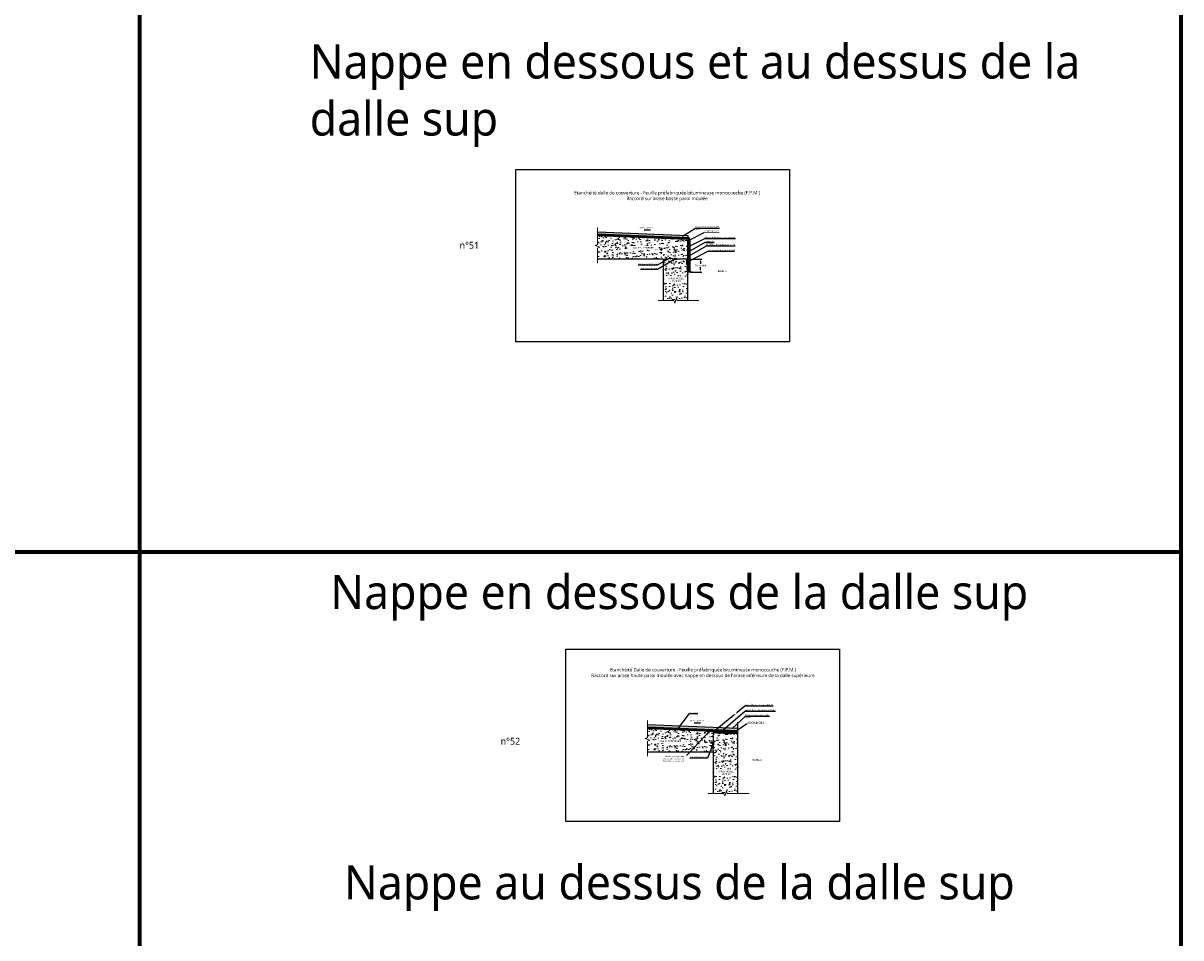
# Model space of a CAD drawing. Header units: millimetres. Extents: x -3314 to 21255525, y -15000 to 1735000.
# Tile 61 of 108: x 22281 to 23973, y 9818 to 11155. Entities that reach past the tile are written whole.
import ezdxf
from ezdxf import colors
from ezdxf.entities.mleader import LeaderData, LeaderLine
from ezdxf.math import Vec2, Vec3

# ---------------------------------------------------------------- set-up
doc = ezdxf.new("R2010")
doc.units = ezdxf.units.MM
doc.linetypes.add('CACHE', pattern=[0.375, 0.25, -0.125])
doc.linetypes.add('CONTINU', pattern=[0])
for name, color, linetype, lineweight in [('Dessin_AXE', 8, 'Continuous', 5), ('Dessin_HACHURES', 253, 'Continuous', 9), ('Matériel_Joint Hydroexpansif', 140, 'CACHE', 0), ('SYSTEME_FPM_Enduit EIF', 6, 'Continuous', 9), ("SYSTEME_FPM_Feuille Bitume + enduit d'imperméabilisation", 4, 'Continuous', 9), ('SYSTEME_FPM_GEOTEXTILE de protection', 3, 'ISOLATION', 5)]:
    doc.layers.add(name, color=color, linetype=linetype, lineweight=lineweight)
for name, color, linetype in [('Dessin_COTATIONS', 7, 'Continuous'), ('Dessin_TEXTES', 7, 'CONTINU'), ('L1', 7, 'Continuous'), ('Matériel_Bande de pontage', 40, 'Continuous')]:
    doc.layers.add(name, color=color, linetype=linetype)
doc.layers.add('GEN-_-FMULT', color=210, linetype='Continuous', plot=False)
doc.styles.add('Arial', font='segoeui.ttf')
doc.styles.add('txt-moyen', font='segoeui.ttf')
doc.linetypes.add('ISOLATION', pattern='A,0.0001,-0.1,[134,ltypeshp.shx,S=0.1,R=0,X=-0.1,Y=0],-0.2,[134,ltypeshp.shx,S=0.1,R=180,X=0.1,Y=0],-0.1', length=0.4001)
doc.dimstyles.new('1000F2', dxfattribs={"dimscale": 10, "dimtxt": 0.25, "dimasz": 0.3, "dimexe": 0.2, "dimexo": 0, "dimgap": 0.1, "dimtad": 1, "dimzin": 0, "dimdsep": 46, "dimtxsty": 'txt-moyen', "dimcen": 0.1, "dimclrd": 256, "dimclre": 256, "dimclrt": 256, "dimazin": 0, "dimtfac": 1, "dimtmove": 2, "dimatfit": 3, "dimfxl": 1, "dimtolj": 1, "dimtzin": 0, "dimlwd": -1, "dimlwe": -1, "dimarcsym": 0})

# ---------------------------------------------------------------- blocks, each defined once
blk = doc.blocks.new('*D124')
at = {"layer": 'Defpoints', "color": 0, "transparency": 16777216}
for p in [(23252.7, 10810), (23254.7, 10791), (23271.2, 10791)]:
    blk.add_point(p, dxfattribs=at)
at = {"layer": 'Dessin_COTATIONS', "transparency": 16777216}
for p, q in [((23254.7, 10810), (23273.2, 10810)), ((23271.2, 10807), (23271.2, 10802.8)), ((23271.2, 10794), (23271.2, 10798.2)), ((23256.7, 10791), (23273.2, 10791))]:
    blk.add_line(p, q, dxfattribs=at)
for points in [[(23271.7, 10807), (23270.7, 10807), (23271.2, 10810)], [(23270.7, 10794), (23271.7, 10794), (23271.2, 10791)]]:
    blk.add_solid(points, dxfattribs=at)
at = {"layer": 'Dessin_COTATIONS', "transparency": 16777216, "insert": (23271.2, 10800.5), "char_height": 2.5, "attachment_point": 5, "rotation": 359.9999, "style": 'txt-moyen'}
blk.add_mtext('\\A1;20cm mini', dxfattribs=at)

msp = doc.modelspace()

# ---------------------------------------------------------------- hatches: boundary and pattern name
at = {"layer": 'Dessin_HACHURES', "linetype": 'CONTINU'}
h = msp.add_hatch(dxfattribs=at)
h.set_pattern_fill('AR-CONC', color=256, scale=0.5)
h.set_pattern_definition([(50, (24678.8146, 9024.8512), (3.586301, -0.3137607), [0.375, -4.125]), (355, (24678.8146, 9024.851), (-0.6937567, 3.7609607), [0.3, -3.3]), (100.45144, (24679.1135, 9024.825), (2.892544, 3.4472), [0.318701, -3.5057106]), (46.1842, (24678.8146, 9025.851), (5.336207, -0.827596), [0.5625, -6.1875]), (96.63564, (24679.2593, 9025.782), (4.67331, 4.870593), [0.478052, -5.258569]), (351.18416, (24678.8146, 9025.851), (4.67331, 4.870593), [0.45, -4.95]), (21, (24679.3146, 9025.6012), (2.9845353, -2.0130945), [0.375, -4.125]), (326, (24679.3146, 9025.601), (1.2165767, 3.62575), [0.3, -3.3]), (71.45144, (24679.5634, 9025.4334), (4.201112, 1.612656), [0.318701, -3.5057106]), (37.5, (24678.8146, 9024.8512), (0.0607993, 1.6644693), [0, -3.26, 0, -3.35, 0, -3.3125]), (7.5, (24678.8146, 9024.8512), (1.3153477, 1.9720586), [0, -1.91, 0, -3.185, 0, -1.2625]), (327.5, (24677.6996, 9024.8512), (2.6691122, -0.11277436), [0, -1.25, 0, -3.9, 0, -5.175]), (317.5, (24677.1996, 9024.8512), (2.9159308, 0.500525), [0, -1.625, 0, -2.59, 0, -3.675])])
h.paths.add_polyline_path([(23120.5501, 10849.8526), (23120.5518, 10847.3147), (23252.6623, 10842.0547), (23252.6623, 10844.6319)])
h = msp.add_hatch(dxfattribs=at)
h.set_pattern_fill('AR-CONC', color=256, scale=2)
h.set_pattern_definition([(50, (24678.815, 9024.851), (14.345204, -1.25504), [1.5, -16.5]), (355, (24678.815, 9024.851), (-2.77503, 15.04384), [1.2, -13.2]), (100.45144, (24680.01, 9024.747), (11.57018, 13.7888), [1.2748, -14.02284]), (46.1842, (24678.815, 9028.851), (21.34483, -3.31039), [2.25, -24.75]), (96.6356, (24680.593, 9028.575), (18.69324, 19.48237), [1.9122, -21.03428]), (351.1842, (24678.815, 9028.851), (18.69324, 19.48237), [1.8, -19.8]), (21, (24680.815, 9027.851), (11.93814, -8.05238), [1.5, -16.5]), (326, (24680.815, 9027.851), (4.86631, 14.503), [1.2, -13.2]), (71.45144, (24681.81, 9027.18), (16.80445, 6.45062), [1.2748, -14.02284]), (37.5, (24678.8146, 9024.851), (0.243197, 6.657877), [0, -13.04, 0, -13.4, 0, -13.25]), (7.5, (24678.815, 9024.851), (5.26139, 7.888234), [0, -7.64, 0, -12.74, 0, -5.05]), (327.5, (24674.3546, 9024.851), (10.676449, -0.451097), [0, -5, 0, -15.6, 0, -20.7]), (317.5, (24672.355, 9024.851), (11.663723, 2.0021), [0, -6.5, 0, -10.36, 0, -14.7])])
h.paths.add_polyline_path([(23120.5296, 10843.7128), (23120.5383, 10831.1064), (23117.1048, 10829.8541), (23123.9752, 10827.3587), (23120.5416, 10826.1064), (23120.5524, 10809.9008), (23216.6623, 10809.9644, 0.338669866), (23218.2771, 10809.5267, -0.232956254), (23220.681, 10809.3599, 0.286621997), (23222.8178, 10809.4266, -0.146598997), (23225.8561, 10810.3611, 0.046219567), (23227.1916, 10810.4946, -0.125681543), (23230.0629, 10810.3277, 0.02299177), (23232.7216, 10809.6144), (23232.7216, 10811.0272), (23236.4269, 10811.0272), (23236.4269, 10809.5904, -0.024880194), (23239.0775, 10809.9644, -0.04523011), (23242.5832, 10809.9644, 0.150913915), (23246.3853, 10810.7715, 0.231936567), (23252.6623, 10809.9644), (23252.6623, 10836.2392), (23250.6994, 10838.5668)])
h.paths.add_polyline_path([(23169.1728, 10823.7159), (23205.1653, 10823.7159), (23205.1653, 10828.8676), (23169.1728, 10828.8676)], flags=24)
at = {"layer": 'Dessin_HACHURES'}
h = msp.add_hatch(dxfattribs=at)
h.set_pattern_fill('AR-CONC', color=256, scale=2)
h.set_pattern_definition([(50, (24678.815, 8238.485), (14.345204, -1.255043), [1.5, -16.5]), (355, (24678.815, 8238.485), (-2.77503, 15.04384), [1.2, -13.2]), (100.45144, (24680.01, 8238.38), (11.57018, 13.7888), [1.274804, -14.02284]), (46.1842, (24678.815, 8242.485), (21.34483, -3.31039), [2.25, -24.75]), (96.6356, (24680.593, 8242.21), (18.69324, 19.48237), [1.9122, -21.03428]), (351.1842, (24678.815, 8242.485), (18.69324, 19.48237), [1.8, -19.8]), (21, (24680.815, 8241.485), (11.93814, -8.05238), [1.5, -16.5]), (326, (24680.815, 8241.485), (4.86631, 14.503), [1.2, -13.2]), (71.45144, (24681.81, 8240.814), (16.80445, 6.45062), [1.274804, -14.02284]), (37.5, (24678.8146, 8238.485), (0.243197, 6.657877), [0, -13.04, 0, -13.4, 0, -13.25]), (7.5, (24678.815, 8238.485), (5.26139, 7.888234), [0, -7.64, 0, -12.74, 0, -5.05]), (327.5, (24674.3546, 8238.485), (10.676449, -0.451097), [0, -5, 0, -15.6, 0, -20.7]), (317.5, (24672.355, 8238.485), (11.663723, 2.0021), [0, -6.5, 0, -10.36, 0, -14.7])])
edge = h.paths.add_edge_path()
edge.add_spline(control_points=[(23252.6623, 10789.7001), (23252.3848, 10790.0241), (23251.6081, 10790.931), (23251.707, 10793.4571), (23251.1686, 10796.2843), (23251.7091, 10799.8493), (23250.38, 10804.1114), (23250.6949, 10807.5454), (23250.8834, 10809.6013)], knot_values=[0, 0, 0, 0, 1.247865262, 3.493014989, 7.130823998, 9.980637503, 14.091129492, 20.223834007, 20.223834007, 20.223834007, 20.223834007], degree=3, periodic=0)
edge.add_arc((23250.3469, 10816.7698), 7.1885, 243.6586245, 274.2795136, ccw=False)
edge.add_arc((23246.2974, 10808.591), 1.9379, 63.6586245, 111.4699059)
edge.add_arc((23243.1777, 10816.523), 6.5855, 264.8205413, 291.4699059, ccw=False)
edge.add_arc((23240.8304, 10790.627), 19.4166, 84.8205413, 95.1794587)
edge.add_arc((23241.5072, 10783.1601), 26.9141, 95.1794587, 101.5768081)
edge.add_arc((23234.6203, 10816.7796), 7.4035, 258.4231919, 281.5768081, ccw=False)
edge.add_arc((23239.1444, 10838.8645), 29.9469, 257.7962669, 258.4231919, ccw=False)
edge.add_line((23232.8139, 10809.5943), (23232.7216, 10809.5943))
edge.add_line((23232.7216, 10809.5943), (23232.7216, 10809.6144))
edge.add_arc((23239.1444, 10838.8645), 29.9469, 252.3470212, 257.6154186, ccw=False)
edge.add_arc((23228.3006, 10804.7899), 5.8115, 72.3470212, 101.0008688)
edge.add_arc((23225.8033, 10817.636), 7.2752, 270.4156575, 281.0008688, ccw=False)
edge.add_arc((23225.8963, 10804.824), 5.5373, 90.4156575, 123.7760417)
edge.add_arc((23221.696, 10811.1039), 2.0179, 239.8021725, 303.7760417, ccw=False)
edge.add_arc((23219.3097, 10807.0035), 2.7263, 59.8021725, 112.2562968)
edge.add_arc((23217.7557, 10810.8009), 1.3767, 217.4175305, 292.2562968, ccw=False)
edge.add_line((23216.6623, 10809.9644), (23216.6623, 10749.174))
edge.add_line((23216.6623, 10749.174), (23232.1623, 10749.174))
edge.add_line((23232.1623, 10749.174), (23233.4123, 10745.7397))
edge.add_line((23233.4123, 10745.7397), (23235.9123, 10752.6084))
edge.add_line((23235.9123, 10752.6084), (23237.1623, 10749.174))
edge.add_line((23237.1623, 10749.174), (23252.6623, 10749.174))
edge.add_line((23252.6623, 10749.174), (23252.6623, 10789.7001))
h.paths.add_polyline_path([(23220.436, 10770.6384), (23251.1846, 10770.6384), (23251.1846, 10788.3772), (23220.436, 10788.3772)], flags=24)
at = {"layer": 'Dessin_HACHURES', "linetype": 'CONTINU'}
h = msp.add_hatch(dxfattribs=at)
h.set_pattern_fill('ANSI31', color=256, scale=5)
h.set_pattern_definition([(45, (24678.81464, 9024.8512), (-0.44194174, 0.44194174), [])])
edge = h.paths.add_edge_path()
edge.add_spline(control_points=[(23250.8834, 10809.6013), (23250.6949, 10807.5454), (23250.38, 10804.1114), (23251.7091, 10799.8493), (23251.1686, 10796.2843), (23251.707, 10793.4571), (23251.6081, 10790.931), (23252.3848, 10790.0241), (23252.6623, 10789.7001)], knot_values=[0, 0, 0, 0, 6.132704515, 10.243196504, 13.09301001, 16.730819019, 18.975968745, 20.223834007, 20.223834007, 20.223834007, 20.223834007], degree=3, periodic=0)
edge.add_line((23252.6623, 10789.7001), (23252.6623, 10809.9644))
edge.add_arc((23250.3469, 10816.7698), 7.1885, 274.2795136, 288.7893317, ccw=False)
h = msp.add_hatch(dxfattribs=at)
h.set_pattern_fill('AR-CONC', color=256, scale=2)
h.set_pattern_definition([(50, (24751.915, 8304.176), (14.345204, -1.25504), [1.5, -16.5]), (355, (24751.915, 8304.176), (-2.77503, 15.04384), [1.2, -13.2]), (100.45144, (24753.11, 8304.071), (11.57018, 13.7888), [1.2748, -14.02284]), (46.1842, (24751.915, 8308.176), (21.34483, -3.31039), [2.25, -24.75]), (96.6356, (24753.694, 8307.9), (18.69324, 19.48237), [1.9122, -21.03428]), (351.1842, (24751.915, 8308.176), (18.69324, 19.48237), [1.8, -19.8]), (21, (24753.915, 8307.176), (11.93814, -8.05238), [1.5, -16.5]), (326, (24753.915, 8307.176), (4.86631, 14.503), [1.2, -13.2]), (71.45144, (24754.91, 8306.505), (16.80445, 6.45062), [1.2748, -14.02284]), (37.5, (24751.915, 8304.176), (0.243197, 6.657877), [0, -13.04, 0, -13.4, 0, -13.25]), (7.5, (24751.915, 8304.176), (5.26139, 7.888234), [0, -7.64, 0, -12.74, 0, -5.05]), (327.5, (24747.455, 8304.176), (10.676449, -0.451097), [0, -5, 0, -15.6, 0, -20.7]), (317.5, (24745.455, 8304.176), (11.663723, 2.0021), [0, -6.5, 0, -10.36, 0, -14.7])])
h.paths.add_polyline_path([(23193.6299, 10123.0375), (23193.6387, 10110.4311), (23190.2052, 10109.1789), (23197.0755, 10106.6834), (23193.642, 10105.4312), (23193.6527, 10089.2256), (23289.7626, 10089.2891, 0.338669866), (23291.3775, 10088.8515, -0.232956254), (23293.7814, 10088.6846, 0.286621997), (23295.9182, 10088.7514, -0.146598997), (23298.9564, 10089.6858, 0.046219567), (23300.2919, 10089.8193, -0.125681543), (23303.1633, 10089.6525, 0.02299177), (23305.8219, 10088.9391), (23305.8219, 10090.3519), (23309.5273, 10090.3519), (23309.5273, 10088.9152, -0.024880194), (23312.1779, 10089.2891, -0.04523011), (23315.6836, 10089.2891, 0.150913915), (23319.4857, 10090.0962, 0.231936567), (23325.7626, 10089.2891), (23325.7626, 10115.5639), (23323.7997, 10117.8915)])
h.paths.add_polyline_path([(23242.2731, 10103.0406), (23278.2656, 10103.0406), (23278.2656, 10108.1924), (23242.2731, 10108.1924)], flags=24)
at = {"layer": 'Dessin_HACHURES'}
h = msp.add_hatch(dxfattribs=at)
h.set_pattern_fill('ANSI31', color=256, scale=0.2)
h.set_pattern_definition([(45, (26545.43524, 2788.7566), (-0.449012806, 0.449012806), [])])
edge = h.paths.add_edge_path()
edge.add_line((23323.7997, 10117.8915), (23289.7626, 10119.2371))
edge.add_spline(control_points=[(23289.7626, 10119.2371), (23290.7306, 10118.7882), (23294.3377, 10117.1176), (23300.6709, 10117.3551), (23307.6488, 10116.9228), (23314.0618, 10116.9662), (23319.2282, 10116.7978), (23323.3069, 10116.5146), (23324.9941, 10115.8859), (23325.7626, 10115.5639)], knot_values=[0, 0, 0, 0, 3.17964539, 11.843632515, 18.403811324, 24.29281697, 31.025430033, 33.978656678, 36.437251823, 36.437251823, 36.437251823, 36.437251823], degree=3, periodic=0)
edge.add_line((23325.7626, 10115.5639), (23325.7626, 10118.6706))
edge.add_line((23325.7626, 10118.6706), (23323.7997, 10117.8915))
h = msp.add_hatch(dxfattribs=at)
h.set_pattern_fill('AR-CONC', color=256, scale=2)
h.set_pattern_definition([(50, (24751.915, 7517.81), (14.345204, -1.255043), [1.5, -16.5]), (355, (24751.915, 7517.81), (-2.77503, 15.04384), [1.2, -13.2]), (100.45144, (24753.11, 7517.705), (11.57018, 13.7888), [1.274804, -14.02284]), (46.1842, (24751.915, 7521.81), (21.34483, -3.31039), [2.25, -24.75]), (96.6356, (24753.694, 7521.534), (18.69324, 19.48237), [1.9122, -21.03428]), (351.1842, (24751.915, 7521.81), (18.69324, 19.48237), [1.8, -19.8]), (21, (24753.915, 7520.81), (11.93814, -8.05238), [1.5, -16.5]), (326, (24753.915, 7520.81), (4.86631, 14.503), [1.2, -13.2]), (71.45144, (24754.91, 7520.139), (16.80445, 6.45062), [1.274804, -14.02284]), (37.5, (24751.915, 7517.81), (0.243197, 6.657877), [0, -13.04, 0, -13.4, 0, -13.25]), (7.5, (24751.915, 7517.81), (5.26139, 7.888234), [0, -7.64, 0, -12.74, 0, -5.05]), (327.5, (24747.455, 7517.81), (10.676449, -0.451097), [0, -5, 0, -15.6, 0, -20.7]), (317.5, (24745.455, 7517.81), (11.663723, 2.0021), [0, -6.5, 0, -10.36, 0, -14.7])])
edge = h.paths.add_edge_path()
edge.add_spline(control_points=[(23325.7626, 10069.0249), (23325.4851, 10069.3489), (23324.7085, 10070.2558), (23324.8073, 10072.7818), (23324.2689, 10075.609), (23324.8095, 10079.1741), (23323.4804, 10083.4362), (23323.7952, 10086.8701), (23323.9837, 10088.9261)], knot_values=[0, 0, 0, 0, 1.247865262, 3.493014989, 7.130823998, 9.980637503, 14.091129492, 20.223834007, 20.223834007, 20.223834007, 20.223834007], degree=3, periodic=0)
edge.add_arc((23323.4473, 10096.0945), 7.1885, 243.6586245, 274.2795136, ccw=False)
edge.add_arc((23319.3977, 10087.9157), 1.9379, 63.6586245, 111.4699059)
edge.add_arc((23316.2781, 10095.8477), 6.5855, 264.8205413, 291.4699059, ccw=False)
edge.add_arc((23313.9307, 10069.9518), 19.4166, 84.8205413, 95.1794587)
edge.add_arc((23314.6076, 10062.4849), 26.9141, 95.1794587, 101.5768081)
edge.add_arc((23307.7206, 10096.1044), 7.4035, 258.4231919, 281.5768081, ccw=False)
edge.add_arc((23312.2447, 10118.1892), 29.9469, 257.7962669, 258.4231919, ccw=False)
edge.add_line((23305.9143, 10088.919), (23305.8219, 10088.919))
edge.add_line((23305.8219, 10088.919), (23305.8219, 10088.9391))
edge.add_arc((23312.2447, 10118.1892), 29.9469, 252.3470212, 257.6154186, ccw=False)
edge.add_arc((23301.4009, 10084.1146), 5.8115, 72.3470212, 101.0008688)
edge.add_arc((23298.9037, 10096.9608), 7.2752, 270.4156575, 281.0008688, ccw=False)
edge.add_arc((23298.9966, 10084.1487), 5.5373, 90.4156575, 123.7760417)
edge.add_arc((23294.7963, 10090.4287), 2.0179, 239.8021725, 303.7760417, ccw=False)
edge.add_arc((23292.4101, 10086.3283), 2.7263, 59.8021725, 112.2562968)
edge.add_arc((23290.856, 10090.1257), 1.3767, 217.4175305, 292.2562968, ccw=False)
edge.add_line((23289.7626, 10089.2891), (23289.7626, 10028.4988))
edge.add_line((23289.7626, 10028.4988), (23305.2626, 10028.4988))
edge.add_line((23305.2626, 10028.4988), (23306.5126, 10025.0644))
edge.add_line((23306.5126, 10025.0644), (23309.0126, 10031.9331))
edge.add_line((23309.0126, 10031.9331), (23310.2626, 10028.4988))
edge.add_line((23310.2626, 10028.4988), (23325.7626, 10028.4988))
edge.add_line((23325.7626, 10028.4988), (23325.7626, 10069.0249))
h.paths.add_polyline_path([(23293.5363, 10049.9632), (23324.285, 10049.9632), (23324.285, 10067.7019), (23293.5363, 10067.7019)], flags=24)
at = {"layer": 'Matériel_Bande de pontage', "linetype": 'ByBlock'}
h = msp.add_hatch(color=256, dxfattribs=at)
h.dxf.hatch_style = 1
h.paths.add_polyline_path([(23299.7943, 10119.8413), (23279.8099, 10120.6313), (23279.7704, 10119.6321), (23299.7548, 10118.8421)])
at = {"layer": 'Matériel_Joint Hydroexpansif', "linetype": 'CONTINU'}
h = msp.add_hatch(color=256, dxfattribs=at)
h.dxf.hatch_style = 1
h.paths.add_polyline_path([(23236.4269, 10811.0272), (23232.7216, 10811.0272), (23232.7216, 10809.6144, 0.0007891), (23232.8139, 10809.5943), (23236.4269, 10809.5943)])
h = msp.add_hatch(color=256, dxfattribs=at)
h.dxf.hatch_style = 1
h.paths.add_polyline_path([(23288.6998, 10103.0017), (23288.6998, 10099.2964), (23290.1126, 10099.2964, 0.0007891), (23290.1327, 10099.3887), (23290.1327, 10103.0017)])

# ---------------------------------------------------------------- linework, layer by layer
at = {"layer": 'Defpoints', "lineweight": 70}
for p, q in [((22451.4356, 12488.9435), (22451.4356, 6946.8992)), ((23973.133, 12488.9435), (23973.133, 6946.8992)), ((21311.8084, 10382.0857), (23973.133, 10382.0857))]:
    msp.add_line(p, q, dxfattribs=at)
at = {"layer": 'Dessin_AXE', "flags": 128}
for points in [[(23120.521, 10856.0683), (23120.5383, 10831.1064), (23117.1048, 10829.8541), (23123.9752, 10827.3587), (23120.5416, 10826.1064), (23120.5563, 10803.9824)], [(23268.904, 10749.174), (23237.1623, 10749.174), (23235.9123, 10752.6084), (23233.4123, 10745.7397), (23232.1623, 10749.174), (23209.0784, 10749.174)], [(23193.6214, 10135.393), (23193.6387, 10110.4311), (23190.2052, 10109.1789), (23197.0755, 10106.6834), (23193.642, 10105.4312), (23193.6566, 10083.3072)], [(23342.0043, 10028.4988), (23310.2626, 10028.4988), (23309.0126, 10031.9331), (23306.5126, 10025.0644), (23305.2626, 10028.4988), (23282.1788, 10028.4988)]]:
    msp.add_lwpolyline(points, dxfattribs=at)
at = {"layer": 'L1'}
for p, q in [((23250.6994, 10838.5668), (23252.6623, 10836.2392)), ((23252.6623, 10844.6319), (23252.6623, 10842.2487))]:
    msp.add_line(p, q, dxfattribs=at)
at = {"layer": 'L1', "flags": 128}
for points in [[(23120.5253, 10849.8526), (23252.6623, 10844.6319)], [(23250.6994, 10838.5668), (23120.5524, 10843.7119)], [(23250.6994, 10838.5668), (23120.5544, 10843.7118), (23120.5544, 10843.7118)], [(23252.6623, 10749.174), (23252.6623, 10836.2392)], [(23216.6623, 10809.9644), (23216.6623, 10749.174)], [(23323.7997, 10117.8915), (23193.6527, 10123.0366)], [(23323.7997, 10117.8915), (23193.6548, 10123.0366), (23193.6548, 10123.0366)], [(23325.7626, 10028.4988), (23325.7626, 10115.5639)], [(23289.7626, 10089.2891), (23193.6527, 10089.2256)], [(23289.7626, 10089.2891), (23289.7626, 10028.4988)]]:
    msp.add_lwpolyline(points, dxfattribs=at)
msp.add_lwpolyline([(23252.6623, 10809.9644, -0.199505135), (23247.1573, 10810.3277, 0.211696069), (23245.5881, 10810.3945, -0.116806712), (23242.5832, 10809.9644, 0.04523011), (23239.0775, 10809.9644, 0.027920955), (23236.106, 10809.5267, -0.101371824), (23233.1346, 10809.5267, -0.02651851), (23230.0629, 10810.3277, 0.125681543), (23227.1916, 10810.4946, -0.046219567), (23225.8561, 10810.3611, 0.146598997), (23222.8178, 10809.4266, -0.286621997), (23220.681, 10809.3599, 0.232956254), (23218.2771, 10809.5267, -0.338669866), (23216.6623, 10809.9644), (23120.5524, 10809.9008)], format="xyb", dxfattribs=at)
at = {"layer": 'L1'}
msp.add_open_spline([(23289.7626, 10119.2371), (23290.7308, 10118.7884), (23294.3373, 10117.1168), (23300.6725, 10117.36), (23307.645, 10116.9105), (23314.0752, 10117.0099), (23319.1839, 10116.6534), (23322.8559, 10116.7089), (23324.4664, 10115.8458), (23325.2884, 10115.7068), (23325.7626, 10115.5639), (23325.7626, 10115.5639)], degree=3, knots=[0, 0, 0, 0, 3.179643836, 11.843631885, 18.403810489, 24.292815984, 31.025428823, 33.978655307, 34.948386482, 36.442507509, 36.44251304, 36.44251304, 36.44251304, 36.44251304], dxfattribs=at)
at = {"layer": 'Matériel_Bande de pontage', "linetype": 'ByBlock', "ltscale": 10}
for p, q in [((23299.7548, 10118.8421), (23279.7704, 10119.6321)), ((23299.7943, 10119.8413), (23279.8099, 10120.6313))]:
    msp.add_line(p, q, dxfattribs=at)
at = {"layer": 'Matériel_Bande de pontage', "linetype": 'ByBlock'}
msp.add_lwpolyline([(23279.8099, 10120.6313), (23279.7704, 10119.6321), (23299.7548, 10118.8421), (23299.7943, 10119.8413), (23279.8099, 10120.6313)], dxfattribs=at)
at = {"layer": 'Matériel_Joint Hydroexpansif', "linetype": 'CONTINU'}
for points in [[(23232.7216, 10811.0272), (23236.4269, 10811.0272), (23236.4269, 10809.5943), (23232.7216, 10809.5943)], [(23288.6998, 10099.2964), (23288.6998, 10103.0017), (23290.1327, 10103.0017), (23290.1327, 10099.2964)]]:
    msp.add_lwpolyline(points, close=True, dxfattribs=at)
at = {"layer": 'SYSTEME_FPM_Enduit EIF', "ltscale": 0.1, "const_width": 0.2}
for points in [[(23279.7704, 10119.6321), (23193.6299, 10123.0375)], [(23325.7626, 10117.8139), (23299.7548, 10118.8421)]]:
    msp.add_lwpolyline(points, dxfattribs=at)
at = {"layer": "SYSTEME_FPM_Feuille Bitume + enduit d'imperméabilisation", "ltscale": 0.1, "const_width": 1}
msp.add_lwpolyline([(23254.2623, 10790.9853), (23254.2623, 10838.4892, 0.40268734), (23252.7255, 10840.0879), (23120.5524, 10845.3131)], format="xyb", dxfattribs=at)
at = {"layer": "SYSTEME_FPM_Feuille Bitume + enduit d'imperméabilisation", "linetype": 'CONTINU', "ltscale": 10}
for points in [[(23254.7623, 10790.9853), (23254.7623, 10838.4892, 0.40268734), (23252.7452, 10840.5875), (23120.5721, 10845.8128)], [(23253.7623, 10790.9853), (23253.7623, 10838.4892, 0.40268734), (23252.7057, 10839.5883), (23120.5326, 10844.8135)]]:
    msp.add_lwpolyline(points, format="xyb", dxfattribs=at)
at = {"layer": "SYSTEME_FPM_Feuille Bitume + enduit d'imperméabilisation", "linetype": 'Continuous', "ltscale": 10}
msp.add_lwpolyline([(23325.7626, 10118.9148), (23193.633, 10124.1383)], dxfattribs=at)
at = {"layer": 'SYSTEME_FPM_GEOTEXTILE de protection', "flags": 128}
msp.add_lwpolyline([(23255.8623, 10790.9853), (23255.8623, 10838.4892, 0.40268734), (23252.7887, 10841.6867), (23120.5524, 10846.9144)], format="xyb", dxfattribs=at)

# ---------------------------------------------------------------- texts
at = {"layer": 'Dessin_TEXTES', "style": 'Arial'}
for s, p in [('n°51', (22919.08, 10825.17)), ('n°52', (22979.08, 10100.17))]:
    msp.add_text(s, height=10, dxfattribs=at).set_placement(p)
at = {"layer": 'Dessin_TEXTES', "char_height": 50, "width": 1200.757526, "attachment_point": 1, "style": 'Arial'}
for s, insert in [('Nappe en dessous et au dessus de la dalle sup', (22700, 11123.85)), ('Nappe en dessous de la dalle sup', (22730, 10348.2667)), ('Nappe au dessus de la dalle sup', (22750, 9923.85))]:
    msp.add_mtext(s, dxfattribs=dict(at, insert=insert))
at = {"layer": 'Dessin_TEXTES', "char_height": 2, "style": 'txt-moyen', "bg_fill": 2}
for s, insert, width, attachment_point in [('Resurfaçage de la paroi moulée', (23281.7571, 10821.5665), 67.029281, 7), ('Etanchéité bitumineuse type FPM', (23335.6841, 10157.0352), 67.029281, 7), ('Pente support 2%', (23253.9687, 10133.5095), 50.271961, 7), ('Béton de protection lourde ép.5cm', (23337.0755, 10141.5844), 39.253001, 4)]:
    msp.add_mtext(s, dxfattribs=dict(at, insert=insert, width=width, attachment_point=attachment_point))
at = {"layer": 'Dessin_TEXTES', "char_height": 2.5, "width": 33.47662, "attachment_point": 5, "style": 'txt-moyen', "bg_fill": 3, "box_fill_scale": 1.5, "bg_fill_color": 9, "bg_fill_true_color": 13158600, "bg_fill_transparency": 16137228}
for insert in [(23303.4151, 10792.2673), (23353.5041, 10077.6921)]:
    msp.add_mtext('REMBLAI', dxfattribs=dict(at, insert=insert))
at = {"layer": 'GEN-_-FMULT', "char_height": 5, "width": 406, "attachment_point": 2, "style": 'Arial'}
for s, insert in [('Etanchéité dalle de couverture - Feuille préfabriquée bitumineuse monocouche (F.P.M.) \\PRaccord sur arase basse paroi moulée', (23222.2504, 10909.4144)), ("Etanchéité Dalle de couverture - Feuille préfabriquée bitumineuse monocouche (F.P.M.) \\PRaccord sur arase haute paroi moulée avec nappe en dessous de l'arase inférieure de la dalle supérieure", (23274.6305, 10212.1331))]:
    msp.add_mtext(s, dxfattribs=dict(at, insert=insert))

# ---------------------------------------------------------------- next in the draw order: hatches: boundary and pattern name
at = {"layer": 'Dessin_HACHURES', "linetype": 'CONTINU'}
h = msp.add_hatch(dxfattribs=at)
h.set_pattern_fill('AR-CONC', color=256, scale=0.5)
h.set_pattern_definition([(50, (24751.915, 8332.7007), (3.586301, -0.3137607), [0.375, -4.125]), (355, (24751.915, 8332.7007), (-0.6937567, 3.7609607), [0.3, -3.3]), (100.45144, (24752.214, 8332.6746), (2.892544, 3.4472), [0.318701, -3.5057106]), (46.1842, (24751.915, 8333.7007), (5.336207, -0.827596), [0.5625, -6.1875]), (96.63564, (24752.3597, 8333.6317), (4.67331, 4.870593), [0.478052, -5.258569]), (351.18416, (24751.915, 8333.7007), (4.67331, 4.870593), [0.45, -4.95]), (21, (24752.415, 8333.4507), (2.9845353, -2.0130945), [0.375, -4.125]), (326, (24752.415, 8333.4507), (1.2165767, 3.62575), [0.3, -3.3]), (71.45144, (24752.6637, 8333.283), (4.201112, 1.612656), [0.318701, -3.5057106]), (37.5, (24751.915, 8332.7007), (0.0607993, 1.6644693), [0, -3.26, 0, -3.35, 0, -3.3125]), (7.5, (24751.915, 8332.7007), (1.3153477, 1.9720586), [0, -1.91, 0, -3.185, 0, -1.2625]), (327.5, (24750.8, 8332.7007), (2.6691122, -0.11277436), [0, -1.25, 0, -3.9, 0, -5.175]), (317.5, (24750.3, 8332.7007), (2.9159308, 0.500525), [0, -1.625, 0, -2.59, 0, -3.675])])
h.paths.add_polyline_path([(23193.706, 10129.1773), (23193.6527, 10126.6395), (23325.7626, 10121.3774), (23325.7626, 10123.9548)])

# ---------------------------------------------------------------- next in the draw order: linework, layer by layer
at = {"layer": 'L1', "flags": 128}
msp.add_lwpolyline([(23325.7626, 10123.9548), (23193.706, 10129.1773), (23193.706, 10129.1773)], dxfattribs=at)
at = {"layer": "SYSTEME_FPM_Feuille Bitume + enduit d'imperméabilisation", "ltscale": 0.1, "const_width": 1}
msp.add_lwpolyline([(23325.7626, 10119.4152), (23193.6527, 10124.6379)], dxfattribs=at)
at = {"layer": "SYSTEME_FPM_Feuille Bitume + enduit d'imperméabilisation", "linetype": 'Continuous', "ltscale": 10}
msp.add_lwpolyline([(23325.7626, 10119.9155), (23193.6725, 10125.1375)], dxfattribs=at)
at = {"layer": 'SYSTEME_FPM_GEOTEXTILE de protection', "flags": 128}
msp.add_lwpolyline([(23325.7626, 10121.0164), (23193.6527, 10126.2391)], dxfattribs=at)

# ---------------------------------------------------------------- next in the draw order: texts
at = {"layer": 'Dessin_TEXTES', "char_height": 2, "style": 'txt-moyen', "bg_fill": 2}
for s, insert, width, attachment_point in [('Pente support 2%', (23180.8684, 10854.1848), 50.271961, 7), ('Béton de protection lourde ép.5cm', (23263.9752, 10855.3783), 39.253001, 4), ('Etanchéité bitumineuse type FPM', (23279.9156, 10829.5613), 67.029281, 7), ('Joint hydroexpansif', (23208.1205, 10794.9168), 67.029281, 9), ('Bande type Sopralene\\Plargeur 25cm au droit de \\Pla reprise de bétonnage', (23247.0268, 10079.3526), 39.253001, 6)]:
    msp.add_mtext(s, dxfattribs=dict(at, insert=insert, width=width, attachment_point=attachment_point))
at = {"layer": 'Dessin_TEXTES', "char_height": 2.5, "attachment_point": 5, "style": 'txt-moyen', "bg_fill": 3, "box_fill_scale": 1.5, "bg_fill_color": 9, "bg_fill_true_color": 13158600, "bg_fill_transparency": 0}
for s, insert, width in [('DALLE SUPERIEURE', (23187.21, 10826.331), 42.520928), ('PAROI MOULEE \\PRECEPEE', (23235.7515, 10779.5692), 32.448793), ('DALLE SUPERIEURE', (23227.783, 10105.1044), 42.520928), ('PAROI MOULEE \\PRECEPEE', (23308.8518, 10058.894), 32.448793)]:
    msp.add_mtext(s, dxfattribs=dict(at, insert=insert, width=width))

# ---------------------------------------------------------------- next in the draw order: leaders
at = {"layer": 'Dessin_TEXTES'}
for points in [[(23317.4087, 10123.6978), (23337.0755, 10141.5844), (23372.1914, 10141.5844)], [(23318.7519, 10117.3922), (23339.796, 10131.3148), (23364.4005, 10131.3148)]]:
    msp.add_leader(points, dimstyle='1000F2', override={"dimgap": 0.1, "dimtad": 0}, dxfattribs=at)
at = {"layer": 'Dessin_TEXTES', "linetype": 'CONTINU', "lineweight": 9}
ml = msp.add_multileader_mtext('Standard', dxfattribs=at)
ml.set_content('', color=256, style='txt-moyen')
ml.set_leader_properties(linetype='ByLayer', lineweight=-1)
ml.build(insert=Vec2(0, 0))
ml.multileader.update_dxf_attribs({"text_left_attachment_type": 6, "text_right_attachment_type": 6, "dogleg_length": 0, "arrow_head_size": 3})
ctx = ml.context
ctx.base_point, ctx.char_height, ctx.arrow_head_size, ctx.landing_gap_size, ctx.plane_origin = Vec3(23262.0161, 10132.0392), 2.5, 3, 0, Vec3(23219.8544, 10136.3816)
ctx.left_attachment, ctx.right_attachment, ctx.text_align_type = 6, 6, 2
notes = []
notes.append((ctx, [(0, (1, 1, 0), (23262.0161, 10131.5392), (-1, 0), 0, [(0, [(23273.4343, 10131.8169)], 0, [])])]))
ctx.mtext.insert, ctx.mtext.alignment, ctx.mtext.flow_direction = Vec3(23262.0161, 10134.5392), 3, 5
for ctx, leaders in notes:
    for number, flags, end, landing, length, lines in leaders:
        leader = LeaderData()
        leader.index, (leader.has_last_leader_line, leader.has_dogleg_vector, leader.attachment_direction) = number, flags
        leader.last_leader_point, leader.dogleg_vector, leader.dogleg_length = Vec3(end), Vec3(landing), length
        for number, points, colour, breaks in lines:
            line = LeaderLine()
            line.index, line.vertices, line.color, line.breaks = number, Vec3.list(points), colors.encode_raw_color(colour), breaks
            leader.lines.append(line)
        ctx.leaders.append(leader)

# ---------------------------------------------------------------- next in the draw order: linework, layer by layer
at = {"layer": 'L1'}
msp.add_line((23258.8023, 10790.9853), (23252.6623, 10790.9853), dxfattribs=at)
at = {"layer": 'L1', "flags": 128}
for points in [[(23252.6623, 10749.174), (23252.6623, 10749.174), (23252.6623, 10836.2392)], [(23325.7626, 10028.4988), (23325.7626, 10028.4988), (23325.7626, 10132.7639)]]:
    msp.add_lwpolyline(points, dxfattribs=at)
msp.add_lwpolyline([(23289.7626, 10119.2371, -0.199505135), (23289.3993, 10113.7321, 0.211696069), (23289.3325, 10112.1629, -0.116806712), (23289.7626, 10109.1581, 0.04523011), (23289.7626, 10105.6524, 0.027920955), (23290.2002, 10102.6809, -0.101371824), (23290.2002, 10099.7094, -0.02651851), (23289.3993, 10096.6377, 0.125681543), (23289.2324, 10093.7664, -0.046219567), (23289.3659, 10092.4309, -0.027612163), (23289.7626, 10089.2891), (23289.7626, 10083.2371), (23289.7626, 10028.4988)], format="xyb", dxfattribs=at)
at = {"layer": 'L1', "linetype": 'CONTINU'}
msp.add_open_spline([(23250.8834, 10809.6013), (23250.6949, 10807.5454), (23250.38, 10804.1114), (23251.7091, 10799.8493), (23251.1686, 10796.2843), (23251.707, 10793.4571), (23251.6081, 10790.931), (23252.3848, 10790.0241), (23252.6623, 10789.7001)], degree=3, knots=[0, 0, 0, 0, 6.132704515, 10.243196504, 13.09301001, 16.730819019, 18.975968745, 20.223834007, 20.223834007, 20.223834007, 20.223834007], dxfattribs=at)

# ---------------------------------------------------------------- next in the draw order: texts
at = {"layer": 'Dessin_TEXTES', "insert": (23336.1271, 10149.2075), "char_height": 2, "width": 67.029281, "attachment_point": 7, "style": 'txt-moyen', "bg_fill": 2}
msp.add_mtext('Géotextile de protection supérieure', dxfattribs=at)

# ---------------------------------------------------------------- next in the draw order: dimensions: what is measured, and where the dimension line sits
at = {"layer": 'Dessin_COTATIONS'}
dim = msp.add_linear_dim(base=(23271.2213, 10790.9853), p1=(23252.6623, 10809.9644), p2=(23254.6623, 10790.9853), angle=90, text='20cm mini', dimstyle='1000F2', override={"dimexo": 0.2}, dxfattribs=at)
dim.commit()
dim.dimension.update_dxf_attribs({"geometry": '*D124', "text_midpoint": (23271.2213, 10800.4748), "text_rotation": 359.9999})

# ---------------------------------------------------------------- next in the draw order: leaders
at = {"layer": 'Dessin_TEXTES'}
for points in [[(23244.5841, 10843.6671), (23263.9752, 10855.3783), (23299.091, 10855.3783)], [(23254.6623, 10814.7378), (23279.9156, 10829.5613), (23321.7216, 10829.5613)], [(23251.5623, 10805.3402), (23281.7571, 10821.5665), (23320.977, 10821.5665)], [(23233.3738, 10809.7402), (23208.1205, 10794.9168), (23183.6542, 10794.9168)], [(23283.8727, 10119.4879), (23247.5863, 10081.074), (23217.5495, 10081.074)]]:
    msp.add_leader(points, dimstyle='1000F2', override={"dimgap": 0.1, "dimtad": 0}, dxfattribs=at)
at = {"layer": 'Dessin_TEXTES', "linetype": 'CONTINU', "lineweight": 9}
ml = msp.add_multileader_mtext('Standard', dxfattribs=at)
ml.set_content('', color=256, style='txt-moyen')
ml.set_leader_properties(linetype='ByLayer', lineweight=-1)
ml.build(insert=Vec2(0, 0))
ml.multileader.update_dxf_attribs({"text_left_attachment_type": 6, "text_right_attachment_type": 6, "dogleg_length": 0, "arrow_head_size": 3})
ctx = ml.context
ctx.base_point, ctx.char_height, ctx.arrow_head_size, ctx.landing_gap_size, ctx.plane_origin = Vec3(23188.9158, 10852.7144), 2.5, 3, 0, Vec3(23146.754, 10857.0569)
ctx.left_attachment, ctx.right_attachment, ctx.text_align_type = 6, 6, 2
notes = []
notes.append((ctx, [(0, (1, 1, 0), (23188.9158, 10852.2144), (-1, 0), 0, [(0, [(23200.3339, 10852.4922)], 0, [])])]))
ctx.mtext.insert, ctx.mtext.alignment, ctx.mtext.flow_direction = Vec3(23188.9158, 10855.2144), 3, 5
for ctx, leaders in notes:
    for number, flags, end, landing, length, lines in leaders:
        leader = LeaderData()
        leader.index, (leader.has_last_leader_line, leader.has_dogleg_vector, leader.attachment_direction) = number, flags
        leader.last_leader_point, leader.dogleg_vector, leader.dogleg_length = Vec3(end), Vec3(landing), length
        for number, points, colour, breaks in lines:
            line = LeaderLine()
            line.index, line.vertices, line.color, line.breaks = number, Vec3.list(points), colors.encode_raw_color(colour), breaks
            leader.lines.append(line)
        ctx.leaders.append(leader)

# ---------------------------------------------------------------- next in the draw order: texts
at = {"layer": 'Dessin_TEXTES', "char_height": 2, "width": 67.029281, "style": 'txt-moyen', "bg_fill": 2}
for s, insert, attachment_point in [('Géotextile de protection supérieure', (23277.2277, 10839.9923), 7), ('Reprise de bétonnage', (23208.1205, 10801.1101), 9), ('Joint hydroexpansif', (23279.8783, 10080.4349), 9)]:
    msp.add_mtext(s, dxfattribs=dict(at, insert=insert, attachment_point=attachment_point))

# ---------------------------------------------------------------- next in the draw order: leaders
at = {"layer": 'Dessin_TEXTES'}
for points in [[(23292.5535, 10121.2483), (23335.6841, 10157.0352), (23377.4901, 10157.0352)], [(23304.4689, 10121.8163), (23336.1271, 10149.2075), (23380.9541, 10149.2075)]]:
    msp.add_leader(points, dimstyle='1000F2', override={"dimgap": 0.1, "dimtad": 0}, dxfattribs=at)

# ---------------------------------------------------------------- next in the draw order: linework, layer by layer
at = {"layer": 'SYSTEME_FPM_Enduit EIF', "ltscale": 0.1, "const_width": 0.2}
msp.add_lwpolyline([(23252.6623, 10790.9853), (23252.6623, 10836.2392), (23250.6994, 10838.5668), (23120.5296, 10843.7128)], dxfattribs=at)

# ---------------------------------------------------------------- next in the draw order: texts
at = {"layer": 'Dessin_TEXTES', "insert": (23339.796, 10131.3148), "char_height": 2, "width": 67.029281, "attachment_point": 7, "style": 'txt-moyen', "bg_fill": 2}
msp.add_mtext('Resurfaçage soigné', dxfattribs=at)

# ---------------------------------------------------------------- next in the draw order: leaders
at = {"layer": 'Dessin_TEXTES'}
for points in [[(23252.3718, 10836.7457), (23277.2277, 10849.4224), (23298.3933, 10849.4224)], [(23256.2623, 10829.3501), (23277.2277, 10839.9923), (23322.0547, 10839.9923)], [(23224.2685, 10810.1166), (23208.1205, 10801.1101), (23179.9295, 10801.1101)], [(23288.6998, 10099.2964), (23281.2208, 10080.4349), (23255.457, 10080.4349)]]:
    msp.add_leader(points, dimstyle='1000F2', override={"dimgap": 0.1, "dimtad": 0}, dxfattribs=at)

# ---------------------------------------------------------------- next in the draw order: linework, layer by layer
at = {"layer": 'Defpoints', "linetype": 'Continuous'}
msp.add_lwpolyline([(23074.2426, 10239.9153), (23474.2426, 10239.9153), (23474.2426, 9987.9153), (23074.2426, 9987.9153)], close=True, dxfattribs=at)

# ---------------------------------------------------------------- next in the draw order: texts
at = {"layer": 'Dessin_TEXTES', "insert": (23277.2277, 10849.8705), "char_height": 2, "width": 67.029281, "attachment_point": 7, "style": 'txt-moyen', "bg_fill": 2}
msp.add_mtext('Chanfrein 3x3cm', dxfattribs=at)

# ---------------------------------------------------------------- next in the draw order: linework, layer by layer
at = {"layer": 'Defpoints', "linetype": 'Continuous'}
msp.add_lwpolyline([(23001.3408, 10940.9435), (23401.3408, 10940.9435), (23401.3408, 10688.9435), (23001.3408, 10688.9435)], close=True, dxfattribs=at)

# ---------------------------------------------------------------- next in the draw order: texts
at = {"layer": 'Dessin_TEXTES', "insert": (23255.2308, 10145.5217), "char_height": 2, "width": 67.029281, "attachment_point": 7, "style": 'txt-moyen', "bg_fill": 2}
msp.add_mtext('Enduit EIF', dxfattribs=at)

# ---------------------------------------------------------------- next in the draw order: texts
at = {"layer": 'Dessin_TEXTES', "insert": (23277.9156, 10834.9145), "char_height": 2, "width": 67.029281, "attachment_point": 7, "style": 'txt-moyen', "bg_fill": 2}
msp.add_mtext('Enduit EIF', dxfattribs=at)

# ---------------------------------------------------------------- next in the draw order: leaders
at = {"layer": 'Dessin_TEXTES'}
msp.add_leader([(23236.7002, 10121.3348), (23255.2308, 10145.5217), (23267.2368, 10145.4217)], dimstyle='1000F2', override={"dimgap": 0.1, "dimtad": 0}, dxfattribs=at)

# ---------------------------------------------------------------- next in the draw order: leaders
msp.add_leader([(23252.6623, 10820.0911), (23277.9156, 10834.9145), (23291.1016, 10834.9145)], dimstyle='1000F2', override={"dimgap": 0.1, "dimtad": 0}, dxfattribs=at)

doc.saveas('drawing.dxf')
